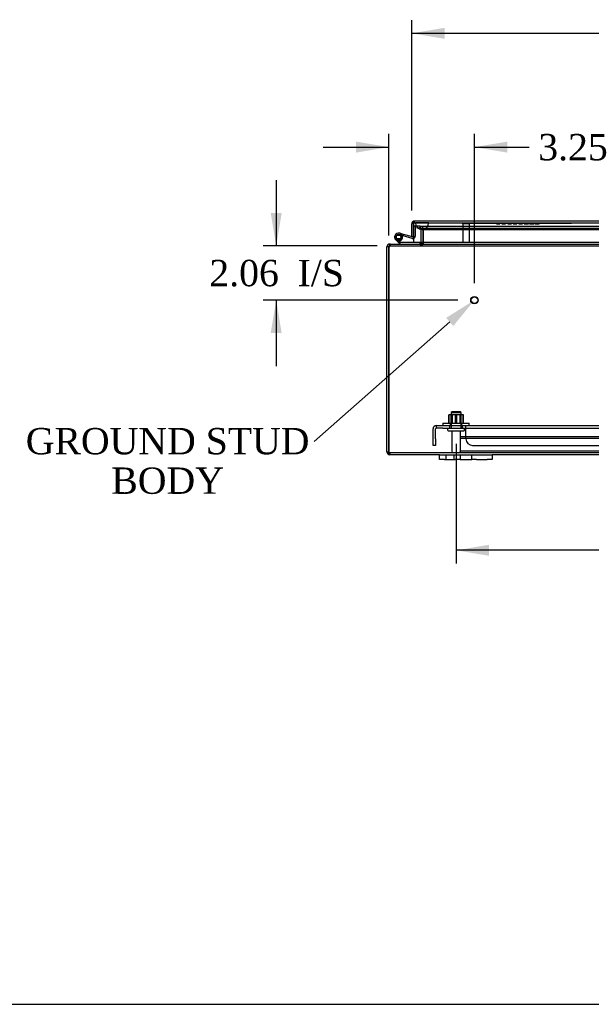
# Model space of a CAD drawing. Header units: inches. Extents: x 1 to 240, y -1 to 159.
# Tile 1 of 111: x 37 to 59, y 0 to 38. Entities that reach past the tile are written whole.
import ezdxf
from ezdxf import colors
from ezdxf.entities.mleader import LeaderData, LeaderLine
from ezdxf.enums import TextEntityAlignment as Align
from ezdxf.lldxf.tags import DXFTag
from ezdxf.math import Vec2, Vec3

# ---------------------------------------------------------------- set-up
doc = ezdxf.new("R2010")
doc.units = ezdxf.units.IN
doc.header["$MEASUREMENT"] = 0
for name, color, linetype in [('COM40680', 7, 'Continuous'), ('COM43543', 7, 'Continuous'), ('COM55702-16', 7, 'Continuous'), ('COM70219', 7, 'Continuous'), ('COM70657-14', 7, 'Continuous'), ('COM70662-32C', 7, 'Continuous'), ('Default', 7, 'Continuous'), ('FET07710', 7, 'Continuous'), ('HNG10620-32B', 7, 'Continuous'), ('HNG10620-32P', 7, 'Continuous'), ('NTS166105', 7, 'Continuous'), ('QLB20280', 7, 'Continuous'), ('STD21878', 7, 'Continuous'), ('STD26094', 7, 'Continuous'), ('WAF25059', 7, 'Continuous')]:
    doc.layers.add(name, color=color, linetype=linetype)
doc.styles.add('SEACAD_Times_New_Roman', font='times.ttf')
tags = doc.linetypes.add('HIDDEN2', pattern=[0.1875, 0.125, -0.0625]).pattern_tags.tags
tags[6:7] = [DXFTag(74, 4), DXFTag(75, 0), DXFTag(340, '0'), DXFTag(46, 0.0), DXFTag(50, 0.0), DXFTag(44, 0.0), DXFTag(45, 0.0)]
tags[4:5] = [DXFTag(74, 4), DXFTag(75, 0), DXFTag(340, '0'), DXFTag(46, 0.0), DXFTag(50, 0.0), DXFTag(44, 0.0), DXFTag(45, 0.0)]
doc.dimstyles.new('HAMMOND_(STH_-_240x160)', dxfattribs={"dimtxt": 1, "dimasz": 1.25, "dimexe": 0.5, "dimexo": 0.5, "dimgap": 0.25, "dimtad": 0, "dimtih": 1, "dimtoh": 1, "dimzin": 0, "dimdsep": 46, "dimtxsty": 'SEACAD_Times_New_Roman', "dimblk1": '_SE_FILLED', "dimblk2": '_SE_FILLED', "dimsah": 1, "dimcen": 0.5, "dimadec": 0, "dimazin": 0, "dimtfac": 0.8, "dimtofl": 0, "dimtmove": 0, "dimatfit": 3, "dimfxl": 1, "dimtolj": 1, "dimtzin": 0, "dimarcsym": 0})

# ---------------------------------------------------------------- blocks, each defined once
blk = doc.blocks.new('SE6')
at = {"layer": 'COM40680', "color": 7, "linetype": 'HIDDEN2'}
for p, q in [((52.83, 21.874), (52.83, 22.249)), ((52.925, 21.874), (52.925, 22.249)), ((52.955, 22.279), (52.955, 22.374)), ((52.955, 22.374), (53.205, 22.374)), ((53.205, 22.279), (52.955, 22.279)), ((53.205, 22.374), (54.082, 22.374)), ((53.205, 22.279), (54.082, 22.279)), ((53.455, 22.374), (53.455, 22.279)), ((53.955, 22.279), (53.955, 22.374)), ((54.082, 22.374), (78.579, 22.374)), ((54.082, 22.249), (54.082, 22.374)), ((54.082, 22.279), (78.579, 22.279)), ((54.082, 21.874), (54.082, 22.249)), ((52.83, 21.624), (52.83, 21.874)), ((52.925, 21.874), (52.925, 21.624)), ((52.925, 21.624), (52.83, 21.624)), ((54.332, 21.624), (78.329, 21.624))]:
    blk.add_line(p, q, dxfattribs=at)
for centre, radius, start, end in [((52.955, 22.249), 0.125, 90, 180), ((52.955, 22.249), 0.03, 90, 180), ((54.332, 21.874), 0.25, 180, 270)]:
    blk.add_arc(centre, radius, start, end, dxfattribs=at)
at = {"layer": 'COM43543', "color": 7, "linetype": 'HIDDEN2'}
for p, q in [((52.225, 29.876), (52.225, 29.948)), ((52.327, 29.948), (52.225, 29.948)), ((52.327, 29.948), (52.399, 29.948)), ((52.327, 29.948), (52.327, 29.876)), ((52.347, 29.876), (52.347, 29.948)), ((52.348, 29.876), (52.348, 29.948)), ((52.399, 29.948), (79.762, 29.948)), ((52.327, 29.876), (52.225, 29.876)), ((52.327, 29.876), (52.399, 29.876)), ((52.383, 29.84), (52.455, 29.84)), ((52.383, 29.333), (52.383, 29.84)), ((52.399, 29.876), (79.762, 29.876)), ((52.455, 29.333), (52.455, 29.84)), ((52.455, 29.84), (52.455, 29.333)), ((51.188, 29.198), (51.188, 29.251)), ((51.188, 29.198), (51.204, 29.198)), ((51.204, 29.27), (51.212, 29.27)), ((51.204, 29.198), (51.212, 29.198)), ((51.212, 29.198), (51.212, 29.27)), ((51.212, 29.198), (82.269, 29.198)), ((52.347, 29.27), (52.347, 29.198)), ((52.364, 29.274), (52.397, 29.21)), ((52.366, 29.27), (52.397, 29.21)), ((52.369, 29.27), (52.369, 29.198)), ((52.383, 29.303), (52.455, 29.296)), ((52.397, 29.274), (52.397, 29.21)), ((52.455, 29.303), (52.455, 29.296)), ((52.455, 29.303), (52.455, 29.297)), ((52.455, 29.296), (52.455, 29.297)), ((52.455, 29.296), (52.455, 29.297)), ((52.455, 29.297), (52.455, 29.296)), ((51.188, 21.342), (51.188, 21.27)), ((82.383, 21.342), (51.188, 21.342))]:
    blk.add_line(p, q, dxfattribs=at)
at = {"layer": 'COM43543', "color": 7, "linetype": 'Continuous'}
for p, q in [((51.152, 29.162), (51.08, 29.162)), ((51.08, 29.092), (51.08, 29.162)), ((51.152, 29.092), (51.152, 29.162)), ((51.188, 29.27), (51.204, 29.27)), ((51.188, 29.251), (51.188, 29.27)), ((51.212, 29.27), (82.269, 29.27)), ((52.364, 29.274), (52.366, 29.27)), ((52.383, 29.306), (52.383, 29.333)), ((52.383, 29.303), (52.455, 29.297)), ((52.383, 29.303), (52.455, 29.296)), ((52.383, 29.303), (52.383, 29.303)), ((52.455, 29.306), (52.455, 29.333)), ((52.455, 29.333), (52.455, 29.306)), ((52.455, 29.306), (52.455, 29.303)), ((52.455, 29.303), (52.455, 29.303)), ((51.08, 21.378), (51.08, 29.092)), ((51.152, 21.378), (51.152, 29.092)), ((51.152, 29.092), (51.152, 21.378)), ((51.08, 21.378), (51.152, 21.378)), ((53.08, 21.27), (51.188, 21.27)), ((78.455, 21.27), (55.08, 21.27))]:
    blk.add_line(p, q, dxfattribs=at)
at = {"layer": 'COM43543', "color": 7, "linetype": 'HIDDEN2'}
for centre, radius, start, end in [((52.347, 29.84), 0.108, 0, 89.9886), ((52.347, 29.84), 0.108, 359.9997, 89.9859), ((52.347, 29.84), 0.036, 0, 89.9828), ((51.188, 29.162), 0.036, 90, 124.9389), ((52.347, 29.307), 0.108, 270.0434, 297.3608), ((52.367, 29.242), 0.0433, 273.1615, 314.0868), ((52.347, 29.306), 0.108, 297.4042, 354.5779), ((52.348, 29.306), 0.108, 297.3978, 354.5806), ((52.347, 29.306), 0.108, 355.0549, 358.2688), ((51.188, 21.378), 0.036, 204.0225, 270)]:
    blk.add_arc(centre, radius, start, end, dxfattribs=at)
at = {"layer": 'COM43543', "color": 7, "linetype": 'Continuous'}
for centre, radius, start, end in [((51.188, 29.162), 0.108, 90, 180), ((51.188, 29.162), 0.036, 124.9389, 180), ((51.402, 29.092), 0.25, 163.6076, 180), ((52.347, 29.306), 0.036, 297.4042, 354.5779), ((52.347, 29.306), 0.036, 355.0549, 0), ((52.347, 29.306), 0.108, 358.2688, 0), ((51.188, 21.378), 0.108, 180, 270), ((51.188, 21.378), 0.036, 180, 204.0225)]:
    blk.add_arc(centre, radius, start, end, dxfattribs=at)
at = {"layer": 'COM43543', "color": 7, "linetype": 'HIDDEN2'}
for points, knots in [([(52.348, 29.876), (52.35, 29.876), (52.356, 29.876), (52.364, 29.876), (52.374, 29.875), (52.385, 29.874), (52.398, 29.872), (52.408, 29.87), (52.421, 29.867), (52.431, 29.864), (52.439, 29.859), (52.446, 29.856), (52.45, 29.852), (52.453, 29.849), (52.454, 29.846), (52.455, 29.843), (52.455, 29.841), (52.455, 29.84)], [0, 0, 0, 0, 0.067554, 0.135062, 0.202472, 0.336767, 0.403525, 0.535749, 0.600948, 0.728251, 0.789567, 0.848362, 0.903503, 0.929354, 0.953905, 0.977302, 1, 1, 1, 1]), ([(51.212, 29.198), (51.206, 29.198), (51.201, 29.198), (51.191, 29.194), (51.187, 29.192), (51.178, 29.186), (51.175, 29.182), (51.168, 29.173), (51.165, 29.167), (51.163, 29.162)], [0, 0, 0, 0, 0.25, 0.25, 0.5, 0.5, 0.75, 0.75, 1, 1, 1, 1]), ([(51.188, 21.342), (51.182, 21.342), (51.176, 21.346), (51.164, 21.36), (51.158, 21.369), (51.152, 21.378)], [0, 0, 0, 0, 0.5, 0.5, 1, 1, 1, 1])]:
    blk.add_open_spline(points, degree=3, knots=knots, dxfattribs=at)
at = {"layer": 'COM43543', "color": 7, "linetype": 'Continuous'}
for points, knots in [([(51.212, 29.27), (51.211, 29.27), (51.209, 29.27), (51.206, 29.27), (51.204, 29.269), (51.201, 29.267), (51.198, 29.266), (51.196, 29.264), (51.194, 29.261), (51.191, 29.258), (51.189, 29.255), (51.187, 29.251), (51.184, 29.247), (51.181, 29.239), (51.176, 29.226), (51.172, 29.21), (51.169, 29.196), (51.167, 29.185), (51.165, 29.174), (51.163, 29.166), (51.163, 29.162)], [0, 0, 0, 0, 0.038461, 0.077248, 0.116358, 0.155784, 0.19552, 0.235562, 0.275902, 0.316534, 0.357452, 0.398649, 0.440117, 0.48185, 0.608382, 0.737005, 0.802119, 0.867676, 0.933646, 1, 1, 1, 1]), ([(52.455, 29.303), (52.455, 29.302), (52.455, 29.301), (52.454, 29.3), (52.453, 29.298), (52.451, 29.296), (52.448, 29.293), (52.444, 29.29), (52.438, 29.287), (52.433, 29.284), (52.426, 29.282), (52.421, 29.28), (52.413, 29.278), (52.408, 29.276), (52.402, 29.275), (52.399, 29.275), (52.397, 29.274)], [0, 0, 0, 0, 0.024106, 0.049027, 0.074712, 0.101099, 0.155979, 0.273315, 0.334943, 0.462245, 0.527459, 0.660091, 0.727285, 0.862973, 0.931346, 1, 1, 1, 1]), ([(51.188, 21.27), (51.185, 21.27), (51.182, 21.273), (51.176, 21.284), (51.173, 21.292), (51.167, 21.312), (51.164, 21.324), (51.158, 21.35), (51.155, 21.364), (51.152, 21.378)], [0, 0, 0, 0, 0.25, 0.25, 0.5, 0.5, 0.75, 0.75, 1, 1, 1, 1])]:
    blk.add_open_spline(points, degree=3, knots=knots, dxfattribs=at)
at = {"layer": 'COM55702-16', "color": 7, "linetype": 'HIDDEN2'}
for p, q in [((53.857, 21.967), (53.857, 21.78)), ((53.857, 21.967), (79.607, 21.967)), ((53.857, 21.895), (79.607, 21.895)), ((53.857, 21.78), (53.857, 21.53)), ((53.857, 21.53), (53.857, 21.414)), ((53.857, 21.414), (79.607, 21.414)), ((53.857, 21.414), (53.857, 21.342))]:
    blk.add_line(p, q, dxfattribs=at)
at = {"layer": 'COM70219', "color": 7, "linetype": 'HIDDEN2'}
for p, q in [((52.163, 30.072), (52.662, 30.072)), ((52.163, 30.071), (52.163, 30.072)), ((52.163, 30.071), (52.662, 30.071)), ((52.412, 30.069), (52.163, 30.071)), ((52.661, 30.071), (52.412, 30.069)), ((52.412, 30.069), (52.662, 30.069)), ((52.661, 30.072), (52.661, 30.071)), ((52.662, 30.072), (79.501, 30.072)), ((52.662, 30.071), (79.501, 30.071)), ((52.662, 30.069), (79.501, 30.069)), ((52.412, 29.823), (52.662, 29.823)), ((52.662, 29.823), (79.501, 29.823))]:
    blk.add_line(p, q, dxfattribs=at)
blk.add_arc((52.412, 30.073), 0.25, 180, 0, dxfattribs=at)
at = {"layer": 'COM70657-14', "color": 7, "linetype": 'Continuous'}
for p, q in [((52.018, 29.551), (52.018, 30.037)), ((52.09, 30.139), (52.09, 30.037)), ((52.09, 30.037), (52.09, 30.139)), ((52.09, 29.551), (52.09, 30.037)), ((52.09, 30.037), (52.09, 29.333)), ((52.126, 30.145), (80.035, 30.145)), ((52.018, 29.551), (52.09, 29.551)), ((80.071, 29.333), (52.09, 29.333))]:
    blk.add_line(p, q, dxfattribs=at)
at = {"layer": 'COM70657-14', "color": 7, "linetype": 'HIDDEN2'}
for q in [(52.126, 30.145), (80.035, 30.073)]:
    blk.add_line((52.126, 30.073), q, dxfattribs=at)
at = {"layer": 'COM70657-14', "color": 7, "linetype": 'Continuous'}
for start, end in [(109.4712, 180), (90, 109.4712)]:
    blk.add_arc((52.126, 30.037), 0.108, start, end, dxfattribs=at)
at = {"layer": 'COM70657-14', "color": 7, "linetype": 'HIDDEN2'}
blk.add_arc((52.126, 30.037), 0.036, 90, 180, dxfattribs=at)
at = {"layer": 'COM70657-14', "color": 7, "linetype": 'Continuous'}
blk.add_ellipse((52.126, 30.037), major_axis=(0, -0.108), ratio=0.997813, start_param=3.141593, end_param=3.48143, dxfattribs=at)
at = {"layer": 'COM70657-14', "color": 7, "linetype": 'HIDDEN2'}
blk.add_ellipse((52.126, 30.037), major_axis=(0, -0.036), ratio=0.997813, start_param=3.141593, end_param=4.712389, dxfattribs=at)
at = {"layer": 'COM70662-32C', "color": 7, "linetype": 'Continuous'}
for p, q in [((52.09, 29.965), (52.09, 29.965)), ((51.711, 29.637), (51.563, 29.679)), ((51.694, 29.579), (51.663, 29.588)), ((51.711, 29.637), (51.694, 29.579)), ((52.037, 29.481), (51.694, 29.579)), ((52.053, 29.539), (51.711, 29.637))]:
    blk.add_line(p, q, dxfattribs=at)
at = {"layer": 'COM70662-32C', "color": 7, "linetype": 'HIDDEN2'}
for p, q in [((52.09, 29.965), (52.15, 29.965)), ((52.15, 29.965), (52.15, 29.567)), ((51.663, 29.588), (51.546, 29.622)), ((51.671, 29.563), (51.612, 29.551))]:
    blk.add_line(p, q, dxfattribs=at)
at = {"layer": 'COM70662-32C', "color": 7, "linetype": 'Continuous'}
for centre, radius, start, end in [((52.061, 29.567), 0.029, 254, 328.5977), ((51.52, 29.532), 0.154, 277.4281, 287.1819), ((52.061, 29.567), 0.089, 254, 289.0703)]:
    blk.add_arc(centre, radius, start, end, dxfattribs=at)
at = {"layer": 'COM70662-32C', "color": 7, "linetype": 'HIDDEN2'}
for centre, radius, start, end in [((52.061, 29.567), 0.029, 328.5977, 0), ((52.061, 29.567), 0.089, 289.0703, 0), ((51.52, 29.532), 0.154, 225, 277.4281)]:
    blk.add_arc(centre, radius, start, end, dxfattribs=at)
at = {"layer": 'FET07710', "color": 7, "linetype": 'Continuous'}
for p, q in [((53.08, 21.083), (53.08, 21.27)), ((53.08, 21.27), (53.268, 21.27)), ((53.268, 21.083), (53.08, 21.083)), ((53.268, 21.27), (53.674, 21.27)), ((53.268, 21.083), (53.674, 21.083)), ((53.674, 21.27), (53.862, 21.27)), ((53.862, 21.083), (53.674, 21.083)), ((53.862, 21.27), (54.08, 21.27)), ((53.862, 21.27), (53.862, 21.083)), ((53.862, 21.083), (54.08, 21.083)), ((54.08, 21.27), (54.08, 21.27)), ((54.08, 21.27), (54.298, 21.27)), ((54.08, 21.083), (54.298, 21.083)), ((54.08, 21.083), (54.08, 21.083)), ((54.298, 21.083), (54.298, 21.27)), ((54.298, 21.27), (54.486, 21.27)), ((54.486, 21.083), (54.298, 21.083)), ((54.486, 21.27), (54.893, 21.27)), ((54.486, 21.083), (54.893, 21.083)), ((54.893, 21.27), (55.08, 21.27)), ((55.08, 21.083), (54.893, 21.083)), ((55.08, 21.27), (55.08, 21.083))]:
    blk.add_line(p, q, dxfattribs=at)
at = {"layer": 'FET07710', "color": 7, "linetype": 'HIDDEN2'}
for p, q in [((53.315, 21.27), (53.315, 21.083)), ((53.627, 21.083), (53.627, 21.27)), ((53.862, 21.27), (53.862, 21.083)), ((54.299, 21.083), (54.299, 21.27)), ((54.57, 21.25), (54.57, 21.27)), ((54.679, 21.25), (54.57, 21.25)), ((54.635, 21.25), (54.635, 21.27)), ((54.679, 21.25), (54.679, 21.27)), ((54.724, 21.25), (54.679, 21.25)), ((54.693, 21.25), (54.693, 21.27)), ((54.724, 21.25), (54.724, 21.27)), ((54.833, 21.25), (54.724, 21.25)), ((54.733, 21.25), (54.733, 21.27)), ((54.793, 21.25), (54.793, 21.27)), ((54.802, 21.25), (54.802, 21.27)), ((54.833, 21.25), (54.833, 21.27)), ((54.955, 21.25), (54.833, 21.25)), ((54.847, 21.25), (54.847, 21.27)), ((54.891, 21.25), (54.891, 21.27)), ((54.955, 21.25), (54.955, 21.27))]:
    blk.add_line(p, q, dxfattribs=at)
at = {"layer": 'HNG10620-32B', "color": 7, "linetype": 'Continuous'}
for p, q in [((51.538, 29.296), (51.412, 29.423)), ((51.581, 29.339), (51.454, 29.465)), ((51.566, 29.385), (51.548, 29.442)), ((52.336, 29.33), (51.601, 29.33)), ((52.336, 29.27), (52.336, 29.33))]:
    blk.add_line(p, q, dxfattribs=at)
at = {"layer": 'HNG10620-32B', "color": 7, "linetype": 'HIDDEN2'}
blk.add_line((51.52, 29.314), (51.563, 29.357), dxfattribs=at)
at = {"layer": 'HNG10620-32B', "color": 7, "linetype": 'Continuous'}
for centre, radius, start, end in [((51.52, 29.532), 0.154, 287.1819, 225), ((51.52, 29.532), 0.0938, 287.1819, 225), ((51.601, 29.359), 0.089, 225, 270), ((51.601, 29.359), 0.029, 225, 270)]:
    blk.add_arc(centre, radius, start, end, dxfattribs=at)
at = {"layer": 'HNG10620-32P', "color": 7, "linetype": 'HIDDEN2'}
for p, q in [((51.405, 29.467), (51.405, 29.597)), ((51.635, 29.597), (51.405, 29.597)), ((51.635, 29.597), (51.635, 29.467)), ((51.635, 29.467), (51.405, 29.467))]:
    blk.add_line(p, q, dxfattribs=at)
at = {"layer": 'HNG10620-32P', "color": 7, "linetype": 'Continuous'}
blk.add_circle((51.52, 29.532), 0.0938, dxfattribs=at)
at = {"layer": 'HNG10620-32P', "color": 7, "linetype": 'HIDDEN2'}
for centre, start, end in [((51.525, 29.363), 90.9738, 117.0994), ((51.516, 29.363), 62.8994, 89.0278), ((51.525, 29.7), 242.8996, 269.0278), ((51.516, 29.7), 270.9739, 297.0988)]:
    blk.add_arc(centre, 0.262, start, end, dxfattribs=at)
at = {"layer": 'NTS166105', "color": 7, "linetype": 'HIDDEN2'}
for p, q in [((53.44, 22.79), (53.427, 22.79)), ((53.427, 22.47), (53.427, 22.79)), ((53.728, 22.79), (53.44, 22.79)), ((53.44, 22.47), (53.44, 22.79)), ((53.518, 22.47), (53.518, 22.79)), ((53.552, 22.79), (53.552, 22.47)), ((53.685, 22.47), (53.685, 22.79)), ((53.986, 22.79), (53.728, 22.79)), ((53.728, 22.47), (53.728, 22.79)), ((53.859, 22.47), (53.859, 22.79)), ((53.893, 22.47), (53.893, 22.79)), ((53.971, 22.47), (53.971, 22.79)), ((53.986, 22.47), (53.986, 22.79))]:
    blk.add_line(p, q, dxfattribs=at)
at = {"layer": 'QLB20280', "color": 7, "linetype": 'HIDDEN2'}
for p, q in [((54.09, 30.043), (54.09, 30.073)), ((54.465, 30.043), (54.09, 30.043)), ((57.715, 30.043), (54.465, 30.043)), ((55.236, 30.033), (55.236, 30.043)), ((55.236, 30.033), (55.258, 30.033)), ((55.24, 30.033), (55.24, 30.043)), ((55.248, 30.033), (55.248, 30.043)), ((55.25, 30.033), (55.25, 30.043)), ((55.256, 30.033), (55.256, 30.043)), ((55.258, 30.033), (55.258, 30.043)), ((55.258, 30.033), (55.327, 30.033)), ((55.259, 30.033), (55.259, 30.043)), ((55.264, 30.033), (55.264, 30.043)), ((55.269, 30.033), (55.269, 30.043)), ((55.279, 30.033), (55.279, 30.043)), ((55.281, 30.033), (55.281, 30.043)), ((55.327, 30.033), (55.327, 30.043)), ((55.327, 30.033), (55.346, 30.033)), ((55.336, 30.033), (55.336, 30.043)), ((55.346, 30.033), (55.346, 30.043)), ((55.346, 30.033), (55.357, 30.033)), ((55.35, 30.033), (55.35, 30.043)), ((55.355, 30.033), (55.355, 30.043)), ((55.357, 30.033), (55.357, 30.043)), ((55.357, 30.033), (55.366, 30.033)), ((55.366, 30.033), (55.366, 30.043)), ((55.366, 30.033), (55.37, 30.033)), ((55.37, 30.033), (55.37, 30.043)), ((55.45, 30.045), (55.45, 30.032)), ((55.45, 30.033), (55.469, 30.033)), ((55.453, 30.045), (55.453, 30.032)), ((55.464, 30.033), (55.464, 30.043)), ((55.464, 30.033), (55.464, 30.043)), ((55.468, 30.033), (55.468, 30.043)), ((55.469, 30.033), (55.469, 30.043)), ((55.469, 30.033), (55.564, 30.033)), ((55.479, 30.033), (55.479, 30.043)), ((55.482, 30.033), (55.482, 30.043)), ((55.487, 30.033), (55.487, 30.043)), ((55.546, 30.033), (55.546, 30.043)), ((55.551, 30.033), (55.551, 30.043)), ((55.551, 30.033), (55.551, 30.043)), ((55.554, 30.033), (55.554, 30.043)), ((55.564, 30.033), (55.564, 30.043)), ((55.564, 30.033), (55.584, 30.033)), ((55.565, 30.032), (55.565, 30.045)), ((55.569, 30.032), (55.569, 30.045)), ((55.57, 30.033), (55.57, 30.043)), ((55.574, 30.033), (55.574, 30.043)), ((55.58, 30.032), (55.58, 30.045)), ((55.584, 30.032), (55.584, 30.045)), ((55.667, 30.045), (55.667, 30.032)), ((55.667, 30.033), (55.667, 30.043)), ((55.667, 30.033), (55.808, 30.033)), ((55.669, 30.033), (55.669, 30.043)), ((55.67, 30.033), (55.67, 30.043)), ((55.679, 30.033), (55.679, 30.043)), ((55.681, 30.033), (55.681, 30.043)), ((55.681, 30.033), (55.681, 30.043)), ((55.682, 30.045), (55.682, 30.032)), ((55.686, 30.033), (55.686, 30.043)), ((55.697, 30.033), (55.697, 30.043)), ((55.766, 30.033), (55.766, 30.043)), ((55.767, 30.033), (55.767, 30.043)), ((55.786, 30.033), (55.786, 30.043)), ((55.789, 30.033), (55.789, 30.043)), ((55.794, 30.033), (55.794, 30.043)), ((55.801, 30.032), (55.801, 30.045)), ((55.808, 30.033), (55.808, 30.043)), ((55.877, 30.033), (55.877, 30.043)), ((55.877, 30.033), (55.9, 30.033)), ((55.881, 30.033), (55.881, 30.043)), ((55.89, 30.033), (55.89, 30.043)), ((55.892, 30.033), (55.892, 30.043)), ((55.898, 30.033), (55.898, 30.043)), ((55.9, 30.033), (55.9, 30.043)), ((55.9, 30.033), (55.969, 30.033)), ((55.901, 30.033), (55.901, 30.043)), ((55.906, 30.033), (55.906, 30.043)), ((55.911, 30.033), (55.911, 30.043)), ((55.92, 30.033), (55.92, 30.043)), ((55.922, 30.033), (55.922, 30.043)), ((55.969, 30.033), (55.969, 30.043)), ((55.969, 30.033), (55.988, 30.033)), ((55.978, 30.033), (55.978, 30.043)), ((55.988, 30.033), (55.988, 30.043)), ((55.988, 30.033), (55.999, 30.033)), ((55.991, 30.033), (55.991, 30.043)), ((55.997, 30.033), (55.997, 30.043)), ((55.999, 30.033), (55.999, 30.043)), ((55.999, 30.033), (56.008, 30.033)), ((56.008, 30.033), (56.008, 30.043)), ((56.008, 30.033), (56.012, 30.033)), ((56.012, 30.033), (56.012, 30.043)), ((56.094, 30.033), (56.094, 30.043)), ((56.094, 30.033), (56.236, 30.033)), ((56.095, 30.045), (56.095, 30.032)), ((56.096, 30.033), (56.096, 30.043)), ((56.098, 30.033), (56.098, 30.043)), ((56.107, 30.033), (56.107, 30.043)), ((56.109, 30.045), (56.109, 30.032)), ((56.109, 30.033), (56.109, 30.043)), ((56.109, 30.033), (56.109, 30.043)), ((56.114, 30.033), (56.114, 30.043)), ((56.124, 30.033), (56.124, 30.043)), ((56.194, 30.033), (56.194, 30.043)), ((56.195, 30.033), (56.195, 30.043)), ((56.214, 30.033), (56.214, 30.043)), ((56.217, 30.033), (56.217, 30.043)), ((56.221, 30.033), (56.221, 30.043)), ((56.229, 30.032), (56.229, 30.045)), ((56.236, 30.033), (56.236, 30.043)), ((56.286, 30.045), (56.286, 30.032)), ((56.293, 30.033), (56.293, 30.043)), ((56.293, 30.033), (56.314, 30.033)), ((56.296, 30.033), (56.296, 30.043)), ((56.3, 30.045), (56.3, 30.032)), ((56.301, 30.045), (56.301, 30.032)), ((56.301, 30.033), (56.33, 30.033)), ((56.306, 30.033), (56.306, 30.043)), ((56.308, 30.033), (56.308, 30.043)), ((56.314, 30.033), (56.314, 30.043)), ((56.314, 30.033), (56.345, 30.033)), ((56.316, 30.045), (56.316, 30.032)), ((56.318, 30.033), (56.318, 30.043)), ((56.322, 30.033), (56.322, 30.043)), ((56.33, 30.033), (56.33, 30.043)), ((56.338, 30.033), (56.338, 30.043)), ((56.345, 30.033), (56.455, 30.033)), ((56.42, 30.033), (56.42, 30.043)), ((56.435, 30.033), (56.435, 30.043)), ((56.455, 30.033), (56.462, 30.033)), ((56.462, 30.033), (56.462, 30.043)), ((56.464, 30.032), (56.464, 30.045)), ((56.5, 30.033), (56.5, 30.043)), ((56.5, 30.033), (56.661, 30.033)), ((56.515, 30.033), (56.515, 30.043)), ((56.567, 30.045), (56.567, 30.032)), ((56.569, 30.033), (56.569, 30.043)), ((56.612, 30.033), (56.612, 30.043)), ((56.626, 30.033), (56.626, 30.043)), ((56.661, 30.033), (56.669, 30.033)), ((56.669, 30.033), (56.669, 30.043)), ((56.671, 30.032), (56.671, 30.045)), ((56.711, 30.045), (56.711, 30.032)), ((56.711, 30.045), (56.711, 30.032)), ((56.713, 30.033), (56.711, 30.033)), ((56.713, 30.033), (56.713, 30.043)), ((56.713, 30.033), (56.729, 30.033)), ((56.725, 30.033), (56.725, 30.043)), ((56.726, 30.033), (56.726, 30.043)), ((56.729, 30.033), (56.729, 30.043)), ((56.729, 30.033), (56.815, 30.033)), ((56.737, 30.033), (56.734, 30.033)), ((56.737, 30.033), (56.737, 30.043)), ((56.738, 30.033), (56.738, 30.043)), ((56.764, 30.033), (56.764, 30.043)), ((56.798, 30.033), (56.798, 30.043)), ((56.815, 30.033), (56.815, 30.043)), ((56.815, 30.033), (56.843, 30.033)), ((56.818, 30.033), (56.818, 30.043)), ((56.818, 30.033), (56.818, 30.043)), ((56.843, 30.033), (56.843, 30.043)), ((56.843, 30.033), (56.853, 30.033)), ((56.851, 30.033), (56.851, 30.043)), ((56.852, 30.033), (56.852, 30.043)), ((56.853, 30.033), (56.853, 30.043)), ((56.855, 30.032), (56.855, 30.045)), ((56.862, 30.033), (56.862, 30.043)), ((56.864, 30.033), (56.868, 30.033)), ((56.868, 30.033), (56.868, 30.043)), ((56.889, 30.033), (56.868, 30.033)), ((56.874, 30.032), (56.874, 30.045)), ((56.889, 30.032), (56.889, 30.045)), ((58.09, 30.043), (57.715, 30.043)), ((58.09, 30.043), (58.09, 30.073))]:
    blk.add_line(p, q, dxfattribs=at)
at = {"layer": 'STD21878', "color": 7, "linetype": 'HIDDEN2'}
for p, q in [((53.95, 30.073), (53.95, 30.042)), ((54.231, 30.042), (53.95, 30.042)), ((53.965, 30.042), (53.965, 29.323)), ((54.215, 29.323), (54.215, 30.042)), ((54.231, 30.042), (54.231, 30.073)), ((54.215, 29.323), (53.965, 29.323))]:
    blk.add_line(p, q, dxfattribs=at)
for radius in [0.141, 0.125]:
    blk.add_circle((54.402, 27.138), radius, dxfattribs=at)
at = {"layer": 'STD26094', "color": 7, "linetype": 'HIDDEN2'}
for p, q in [((53.555, 22.904), (53.518, 22.867)), ((53.518, 22.867), (53.893, 22.867)), ((53.518, 22.867), (53.518, 22.279)), ((53.855, 22.904), (53.555, 22.904)), ((53.893, 22.867), (53.855, 22.904)), ((53.893, 22.279), (53.893, 22.867)), ((53.38, 22.249), (53.38, 22.209)), ((53.41, 22.179), (54, 22.179)), ((53.54, 22.179), (53.54, 21.402)), ((53.87, 21.402), (53.87, 22.179)), ((54.03, 22.209), (54.03, 22.249))]:
    blk.add_line(p, q, dxfattribs=at)
for centre, radius, start, end in [((53.41, 22.249), 0.03, 90, 180), ((53.41, 22.209), 0.03, 180, 270), ((54, 22.249), 0.03, 0, 90), ((54, 22.209), 0.03, 270, 0), ((53.6, 21.402), 0.06, 180, 270), ((53.81, 21.402), 0.06, 270, 0)]:
    blk.add_arc(centre, radius, start, end, dxfattribs=at)
at = {"layer": 'WAF25059', "color": 7, "linetype": 'HIDDEN2'}
for p, q in [((53.205, 22.47), (54.205, 22.47)), ((53.205, 22.47), (53.205, 22.374)), ((53.483, 22.47), (53.483, 22.374)), ((53.928, 22.374), (53.928, 22.47)), ((54.205, 22.374), (54.205, 22.47))]:
    blk.add_line(p, q, dxfattribs=at)
blk = doc.blocks.new('DMBLK3157')
at = {"layer": 'Default', "linetype": 'Continuous'}
for points in [[(53.268, 37.478), (52.018, 37.27), (53.268, 37.062)], [(78.893, 37.478), (78.893, 37.062), (80.143, 37.27)]]:
    blk.add_hatch(color=7, dxfattribs=at).paths.add_polyline_path(points)
at = {"layer": 'Default', "color": 7, "linetype": 'Continuous'}
for p, q in [((52.018, 30.537), (52.018, 37.77)), ((80.143, 30.185), (80.143, 37.77)), ((52.018, 37.27), (63.634, 37.27)), ((68.528, 37.27), (80.143, 37.27))]:
    blk.add_line(p, q, dxfattribs=at)
at = {"layer": 'Default', "color": 7, "linetype": 'Continuous', "style": 'SEACAD_Times_New_Roman'}
for s, p in [('28.13', (64.375, 37.77)), ('DOOR', (63.984, 36.27))]:
    blk.add_text(s, height=1, dxfattribs=at).set_placement(p, align=Align.TOP_LEFT)
blk = doc.blocks.new('_SE_FILLED')
at = {"color": 0}
blk.add_line((0, 0), (-1, 0), dxfattribs=at)
blk.add_solid([(0, 0), (-1, -0.1665), (-1, 0.1665), (0, 0)], dxfattribs=at)
blk = doc.blocks.new('DMBLK3159')
at = {"layer": 'Default', "linetype": 'Continuous'}
for points in [[(46.661, 30.448), (46.87, 29.198), (47.078, 30.448)], [(46.661, 25.888), (47.078, 25.888), (46.87, 27.138)]]:
    blk.add_hatch(color=7, dxfattribs=at).paths.add_polyline_path(points)
at = {"layer": 'Default', "color": 7, "linetype": 'Continuous'}
for p, q in [((46.87, 31.698), (46.87, 29.198)), ((50.712, 29.198), (46.37, 29.198)), ((53.777, 27.138), (46.37, 27.138)), ((46.87, 27.138), (46.87, 24.638))]:
    blk.add_line(p, q, dxfattribs=at)
at = {"layer": 'Default', "color": 7, "linetype": 'Continuous', "style": 'SEACAD_Times_New_Roman'}
for s, p in [('2.06', (44.328, 28.668)), ('I/S', (47.682, 28.668))]:
    blk.add_text(s, height=1, dxfattribs=at).set_placement(p, align=Align.TOP_LEFT)
blk = doc.blocks.new('DMBLK3160')
at = {"layer": 'Default', "linetype": 'Continuous'}
for points in [[(49.902, 33.158), (49.902, 32.741), (51.152, 32.949)], [(55.652, 33.158), (54.402, 32.949), (55.652, 32.741)]]:
    blk.add_hatch(color=7, dxfattribs=at).paths.add_polyline_path(points)
at = {"layer": 'Default', "color": 7, "linetype": 'Continuous'}
for p, q in [((51.152, 29.592), (51.152, 33.449)), ((54.402, 27.779), (54.402, 33.449)), ((48.652, 32.949), (51.152, 32.949)), ((54.402, 32.949), (55.978, 32.949)), ((55.978, 32.949), (56.478, 32.949))]:
    blk.add_line(p, q, dxfattribs=at)
at = {"layer": 'Default', "color": 7, "linetype": 'Continuous', "style": 'SEACAD_Times_New_Roman'}
for s, p in [('3.25', (56.828, 33.449)), ('I/S', (60.182, 33.449))]:
    blk.add_text(s, height=1, dxfattribs=at).set_placement(p, align=Align.TOP_LEFT)
blk = doc.blocks.new('DMBLK3162')
at = {"layer": 'Default', "linetype": 'Continuous'}
for points in [[(54.955, 17.432), (54.955, 17.849), (53.705, 17.64)], [(77.705, 17.432), (78.955, 17.64), (77.705, 17.849)]]:
    blk.add_hatch(color=7, dxfattribs=at).paths.add_polyline_path(points)
at = {"layer": 'Default', "color": 7, "linetype": 'Continuous'}
for p, q in [((53.705, 21.679), (53.705, 17.14)), ((78.955, 21.679), (78.955, 17.14)), ((64.274, 17.64), (53.705, 17.64)), ((78.955, 17.64), (68.387, 17.64))]:
    blk.add_line(p, q, dxfattribs=at)
at = {"layer": 'Default', "color": 7, "linetype": 'Continuous', "style": 'SEACAD_Times_New_Roman'}
blk.add_text('25.25', height=1, dxfattribs=at).set_placement((64.624, 18.14), align=Align.TOP_LEFT)
blk = doc.blocks.new('BORDER')
at = {"layer": 'Default', "color": 7, "linetype": 'Continuous'}
blk.add_line((-41.86, 0), (0, 0), dxfattribs=at)

msp = doc.modelspace()

# ---------------------------------------------------------------- block references
at = {"layer": 'Default', "color": 7, "xscale": 5.7, "yscale": 5.7, "zscale": 5.7}
msp.add_blockref('BORDER', (239.562, 0.401), dxfattribs=at)
at = {"layer": 'Default'}
msp.add_blockref('SE6', (0, 0), dxfattribs=at)

# ---------------------------------------------------------------- dimensions: what is measured, and where the dimension line sits
at = {"layer": 'Default', "color": 7, "linetype": 'Continuous'}
for base, p1, p2, text, picture, middle in [((80.143379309, 37.26992134), (52.018379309, 30.037444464), (80.143379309, 29.685444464), '\\A1;<>\\PDOOR', 'DMBLK3157', (66.080879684, 37.26992134)), ((53.705, 17.64), (78.955, 22.179), (53.705, 22.179), '\\A1;<>', 'DMBLK3162', (66.33, 17.64))]:
    dim = msp.add_linear_dim(base=base, p1=p1, p2=p2, text=text, dimstyle='HAMMOND_(STH_-_240x160)', dxfattribs=at)
    dim.commit()
    dim.dimension.update_dxf_attribs({"geometry": picture, "text_midpoint": middle, "dimtype": 160})
dim = msp.add_linear_dim(base=(54.402, 32.949), p1=(51.152, 29.092), p2=(54.402, 27.279), text='\\A1;<> I/S', dimstyle='HAMMOND_(STH_-_240x160)', override={"dimtmove": 1}, dxfattribs=at)
dim.commit()
dim.dimension.update_dxf_attribs({"geometry": 'DMBLK3160', "text_midpoint": (56.478, 32.949), "dimtype": 160})
dim = msp.add_linear_dim(base=(46.87, 27.138), p1=(51.212, 29.198), p2=(54.277, 27.138), angle=90, text='\\A1;<> I/S', dimstyle='HAMMOND_(STH_-_240x160)', dxfattribs=at)
dim.commit()
dim.dimension.update_dxf_attribs({"geometry": 'DMBLK3159', "text_midpoint": (46.87, 28.168), "dimtype": 160})

# ---------------------------------------------------------------- leaders
ml = msp.add_multileader_mtext('Standard', dxfattribs=at)
ml.set_content('{\\pxsm0.9;\\fTimes New Roman|b0||i0||c0|p34;\\W1.;GROUND STUD\\PBODY\\P}', color=7)
ml.set_leader_properties()
ml.build(insert=Vec2(0, 0))
ml.multileader.update_dxf_attribs({"dogleg_length": 0, "arrow_head_size": 1.25})
ctx = ml.context
ctx.base_point, ctx.char_height, ctx.arrow_head_size, ctx.landing_gap_size = Vec3(37.432, 21.364), 1, 1.25, 0.35
ctx.text_align_type = 1
notes = []
notes.append((ctx, [(0, (1, 1, 0), (48.313, 21.774), (-1, 0), 0, [(0, [(54.402, 27.138)], 0, [])])]))
ctx.mtext.insert, ctx.mtext.alignment = Vec3(42.742, 22.285), 2
for ctx, leaders in notes:
    for number, flags, end, landing, length, lines in leaders:
        leader = LeaderData()
        leader.index, (leader.has_last_leader_line, leader.has_dogleg_vector, leader.attachment_direction) = number, flags
        leader.last_leader_point, leader.dogleg_vector, leader.dogleg_length = Vec3(end), Vec3(landing), length
        for number, points, colour, breaks in lines:
            line = LeaderLine()
            line.index, line.vertices, line.color, line.breaks = number, Vec3.list(points), colors.encode_raw_color(colour), breaks
            leader.lines.append(line)
        ctx.leaders.append(leader)

doc.saveas('drawing.dxf')
